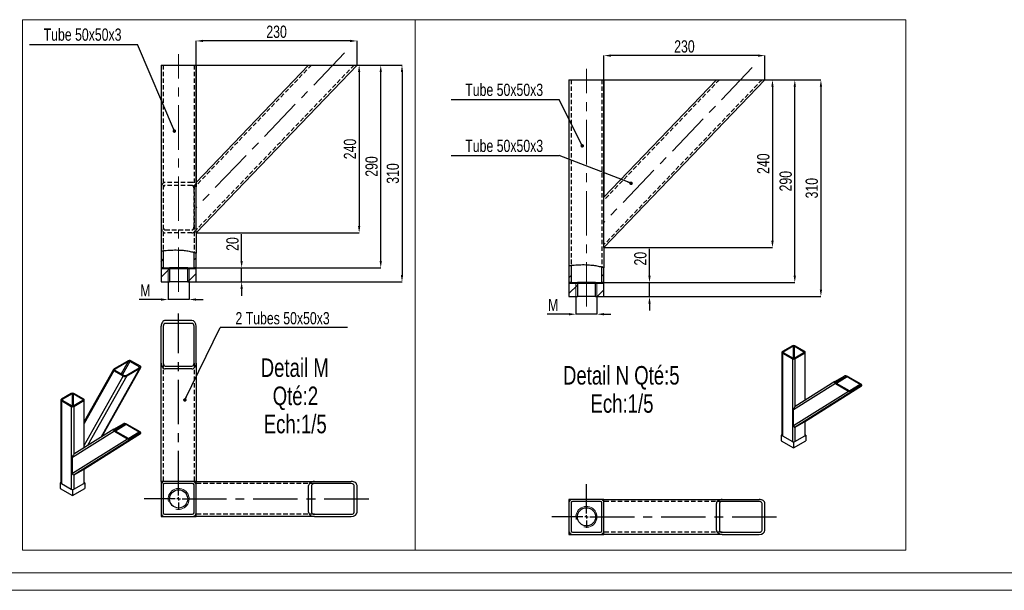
# Model space of a CAD drawing. Header units: millimetres. Extents: x 0 to 841, y 0 to 594.
# Tile 8 of 19: x 345 to 627, y 0 to 163. Entities that reach past the tile are written whole.
import ezdxf

# ---------------------------------------------------------------- set-up
doc = ezdxf.new("R2010")
doc.units = ezdxf.units.MM
doc.header["$PDSIZE"] = -1
doc.linetypes.add('CENTERX2', pattern=[20.32, 12.7, -2.54, 2.54, -2.54])
doc.linetypes.add('HIDDEN', pattern=[1.905, 1.27, -0.635])
for name, color, linetype in [('COTES', 1, 'Continuous'), ('NOTES', 6, 'Continuous'), ('TRAIT-FINS', 9, 'Continuous'), ('TRAIT-MIXTES', 3, 'CENTERX2'), ('TRAIT-TIRET', 2, 'HIDDEN')]:
    doc.layers.add(name, color=color, linetype=linetype)
doc.layers.add('TRAIT-FORT', color=4, linetype='Continuous', lineweight=25)
doc.styles.add('SLDTEXTSTYLE0', font='TXT', dxfattribs={"width": 0.75})
doc.dimstyles.new('SLDDIMSTYLE1', dxfattribs={"dimtxt": 3.5, "dimasz": 2, "dimexe": 0, "dimexo": 0.0625, "dimgap": 0.875, "dimtad": 1, "dimlfac": 5, "dimrnd": 1e-09, "dimzin": 12, "dimdsep": 46, "dimtxsty": 'SLDTEXTSTYLE0', "dimsah": 1, "dimcen": 0.09, "dimadec": 0, "dimazin": 3, "dimtfac": 1, "dimtmove": 0, "dimatfit": 0, "dimfxl": 1, "dimfrac": 2, "dimtolj": 1, "dimtzin": 12, "dimarcsym": 0})
doc.dimstyles.new('SLDDIMSTYLE5', dxfattribs={"dimtxt": 3.5, "dimasz": 2, "dimexe": 0, "dimexo": 0.0625, "dimgap": 0.875, "dimtad": 1, "dimlfac": 5, "dimrnd": 1e-09, "dimzin": 12, "dimdsep": 46, "dimtxsty": 'SLDTEXTSTYLE0', "dimsah": 1, "dimcen": 0.09, "dimadec": 0, "dimazin": 3, "dimtfac": 1, "dimtofl": 0, "dimtmove": 0, "dimatfit": 3, "dimfxl": 1, "dimfrac": 2, "dimtolj": 1, "dimtzin": 12, "dimarcsym": 0})
doc.dimstyles.new('SLDDIMSTYLE6', dxfattribs={"dimtxt": 0.18, "dimasz": 1, "dimexe": 0, "dimexo": 0.0625, "dimgap": 0, "dimtad": 0, "dimtih": 1, "dimtoh": 1, "dimdec": 0, "dimrnd": 1e-09, "dimzin": 0, "dimdsep": 46, "dimtxsty": 'Standard', "dimblk1": 'DOT', "dimblk2": 'DOT', "dimsah": 1, "dimcen": 0.09, "dimadec": 0, "dimazin": 0, "dimtfac": 1, "dimtdec": 0, "dimtofl": 0, "dimtmove": 0, "dimatfit": 3, "dimldrblk": 'DOT', "dimfxl": 1, "dimfrac": 2, "dimtolj": 1, "dimtzin": 0, "dimarcsym": 0})

# ---------------------------------------------------------------- blocks, each defined once
blk = doc.blocks.new('SW_NOTE_1')
at = {"layer": 'NOTES', "color": 0, "attachment_point": 2, "style": 'SLDTEXTSTYLE0'}
for s, insert, char_height in [('Detail N Qté:5', (23.32, 6.82), 5.2917), ('Ech:1/5', (23.52, -1.23), 5.292)]:
    blk.add_mtext(s, dxfattribs=dict(at, insert=insert, char_height=char_height))
blk = doc.blocks.new('_D_9')
at = {"layer": 'COTES', "color": 0, "lineweight": -2, "transparency": 16777216}
for p, q in [((394.94, 150.14), (454.72, 150.14)), ((454.72, 148.14), (454.72, 90.14)), ((395.94, 88.14), (454.72, 88.14))]:
    blk.add_line(p, q, dxfattribs=at)
at = {"layer": 'COTES', "color": 0, "transparency": 16777216}
for points in [[(454.38, 148.14), (455.05, 148.14), (454.72, 150.14)], [(454.38, 90.14), (455.05, 90.14), (454.72, 88.14)]]:
    blk.add_solid(points, dxfattribs=at)
at = {"layer": 'Defpoints', "color": 0, "transparency": 16777216}
for p in [(394.87, 150.14), (395.87, 88.14), (454.72, 88.14)]:
    blk.add_point(p, dxfattribs=at)
at = {"layer": 'COTES', "color": 0, "transparency": 16777216, "insert": (450.34, 119.14), "char_height": 3.5, "attachment_point": 2, "rotation": 90, "style": 'SLDTEXTSTYLE0'}
blk.add_mtext('\\A1;310', dxfattribs=at)
blk = doc.blocks.new('_D_10')
at = {"layer": 'COTES', "color": 0, "lineweight": -2, "transparency": 16777216}
for p, q in [((441.94, 150.14), (442.47, 150.14)), ((442.47, 148.14), (442.47, 104.14)), ((395.94, 102.14), (442.47, 102.14))]:
    blk.add_line(p, q, dxfattribs=at)
at = {"layer": 'COTES', "color": 0, "transparency": 16777216}
for points in [[(442.14, 148.14), (442.8, 148.14), (442.47, 150.14)], [(442.14, 104.14), (442.8, 104.14), (442.47, 102.14)]]:
    blk.add_solid(points, dxfattribs=at)
at = {"layer": 'Defpoints', "color": 0, "transparency": 16777216}
for p in [(441.87, 150.14), (395.87, 102.14), (442.47, 102.14)]:
    blk.add_point(p, dxfattribs=at)
at = {"layer": 'COTES', "color": 0, "transparency": 16777216, "insert": (438.09, 126.14), "char_height": 3.5, "attachment_point": 2, "rotation": 90, "style": 'SLDTEXTSTYLE0'}
blk.add_mtext('\\A1;240', dxfattribs=at)
blk = doc.blocks.new('_D_11')
at = {"layer": 'COTES', "color": 0, "lineweight": -2, "transparency": 16777216}
for p, q in [((395.87, 102.2), (395.87, 157.03)), ((439.87, 157.03), (397.87, 157.03)), ((441.87, 150.2), (441.87, 157.03))]:
    blk.add_line(p, q, dxfattribs=at)
at = {"layer": 'COTES', "color": 0, "transparency": 16777216}
for points in [[(397.87, 157.36), (397.87, 156.7), (395.87, 157.03)], [(439.87, 157.36), (439.87, 156.7), (441.87, 157.03)]]:
    blk.add_solid(points, dxfattribs=at)
at = {"layer": 'Defpoints', "color": 0, "transparency": 16777216}
for p in [(395.87, 157.03), (441.87, 150.14), (395.87, 102.14)]:
    blk.add_point(p, dxfattribs=at)
at = {"layer": 'COTES', "color": 0, "transparency": 16777216, "insert": (418.87, 161.41), "char_height": 3.5, "attachment_point": 2, "style": 'SLDTEXTSTYLE0'}
blk.add_mtext('\\A1;230', dxfattribs=at)
blk = doc.blocks.new('_D_12')
at = {"layer": 'COTES', "color": 0, "lineweight": -2, "transparency": 16777216}
for p, q in [((408.89, 94.14), (408.89, 101.83)), ((393.54, 92.14), (408.89, 92.14)), ((408.89, 88.14), (408.89, 92.14)), ((393.54, 88.14), (408.89, 88.14)), ((408.89, 86.14), (408.89, 84.14))]:
    blk.add_line(p, q, dxfattribs=at)
at = {"layer": 'COTES', "color": 0, "transparency": 16777216}
for points in [[(408.55, 94.14), (409.22, 94.14), (408.89, 92.14)], [(408.55, 86.14), (409.22, 86.14), (408.89, 88.14)]]:
    blk.add_solid(points, dxfattribs=at)
at = {"layer": 'Defpoints', "color": 0, "transparency": 16777216}
for p in [(393.47, 92.14), (408.89, 92.14), (393.47, 88.14)]:
    blk.add_point(p, dxfattribs=at)
at = {"layer": 'COTES', "color": 0, "transparency": 16777216, "insert": (404.51, 98.98), "char_height": 3.5, "attachment_point": 2, "rotation": 90, "style": 'SLDTEXTSTYLE0'}
blk.add_mtext('\\A1;20', dxfattribs=at)
blk = doc.blocks.new('_D_13')
at = {"layer": 'COTES', "color": 0, "lineweight": -2, "transparency": 16777216}
for p, q in [((394.94, 150.14), (448.64, 150.14)), ((448.64, 94.14), (448.64, 148.14)), ((388.34, 92.14), (448.64, 92.14))]:
    blk.add_line(p, q, dxfattribs=at)
at = {"layer": 'COTES', "color": 0, "transparency": 16777216}
for points in [[(448.31, 148.14), (448.97, 148.14), (448.64, 150.14)], [(448.31, 94.14), (448.97, 94.14), (448.64, 92.14)]]:
    blk.add_solid(points, dxfattribs=at)
at = {"layer": 'Defpoints', "color": 0, "transparency": 16777216}
for p in [(394.87, 150.14), (448.64, 150.14), (388.27, 92.14)]:
    blk.add_point(p, dxfattribs=at)
at = {"layer": 'COTES', "color": 0, "transparency": 16777216, "insert": (444.26, 121.14), "char_height": 3.5, "attachment_point": 2, "rotation": 90, "style": 'SLDTEXTSTYLE0'}
blk.add_mtext('\\A1;290', dxfattribs=at)
blk = doc.blocks.new('_D_14')
at = {"layer": 'COTES', "color": 0, "lineweight": -2, "transparency": 16777216}
for p, q in [((387.87, 88.08), (387.87, 83.11)), ((393.87, 88.08), (393.87, 83.11)), ((385.87, 83.11), (379.61, 83.11)), ((393.87, 83.11), (387.87, 83.11)), ((395.87, 83.11), (397.87, 83.11))]:
    blk.add_line(p, q, dxfattribs=at)
at = {"layer": 'COTES', "color": 0, "transparency": 16777216}
for points in [[(385.87, 83.44), (385.87, 82.78), (387.87, 83.11)], [(395.87, 83.44), (395.87, 82.78), (393.87, 83.11)]]:
    blk.add_solid(points, dxfattribs=at)
at = {"layer": 'Defpoints', "color": 0, "transparency": 16777216}
for p in [(387.87, 88.14), (393.87, 88.14), (387.87, 83.11)]:
    blk.add_point(p, dxfattribs=at)
at = {"layer": 'COTES', "color": 0, "transparency": 16777216, "insert": (381.36, 87.49), "char_height": 3.5, "attachment_point": 2, "style": 'SLDTEXTSTYLE0'}
blk.add_mtext('\\A1;M', dxfattribs=at)
blk = doc.blocks.new('SW_NOTE_8')
at = {"layer": 'NOTES', "color": 0}
blk.add_line((-30.88, 0), (0, 0), dxfattribs=at)
at = {"layer": 'NOTES', "color": 0, "insert": (-15.72, 4.61), "char_height": 3.5, "attachment_point": 2, "style": 'SLDTEXTSTYLE0'}
blk.add_mtext('Tube 50x50x3', dxfattribs=at)
blk = doc.blocks.new('_Dot')
at = {"color": 0, "linetype": 'ByBlock', "lineweight": -2}
blk.add_line((-0.5, 0), (-1, 0), dxfattribs=at)
at = {"color": 0, "linetype": 'ByBlock', "const_width": 0.5}
blk.add_lwpolyline([(-0.25, 0, 1), (0.25, 0, 1)], format="xyb", close=True, dxfattribs=at)
blk = doc.blocks.new('SW_NOTE_9')
at = {"layer": 'NOTES', "color": 0}
blk.add_line((36.32, 0), (0, 0), dxfattribs=at)
at = {"layer": 'NOTES', "color": 0, "insert": (17.8, 4.43), "char_height": 3.5, "attachment_point": 2, "style": 'SLDTEXTSTYLE0'}
blk.add_mtext('2 Tubes 50x50x3', dxfattribs=at)
blk = doc.blocks.new('SW_NOTE_10')
at = {"layer": 'NOTES', "color": 0, "char_height": 5.292, "attachment_point": 2, "style": 'SLDTEXTSTYLE0'}
for s, insert in [('Detail M', (13.73, 6.82)), ('Qté:2', (13.91, -1.23)), ('Ech:1/5', (13.86, -9.29))]:
    blk.add_mtext(s, dxfattribs=dict(at, insert=insert))
blk = doc.blocks.new('SW_CENTERMARKSYMBOL_5')
at = {"layer": 'TRAIT-MIXTES', "color": 0}
for p, q in [((0, 1), (0, 52.95)), ((-1, 0), (-9.86, 0)), ((0, 0), (-0.5, 0)), ((0, 0), (0, 0.5)), ((0, 0), (0, -0.5)), ((0, 0), (0.5, 0)), ((1, 0), (54.76, 0)), ((0, -1), (0, -3.1))]:
    blk.add_line(p, q, dxfattribs=at)
blk = doc.blocks.new('_D_87')
at = {"layer": 'COTES', "color": 0, "lineweight": -2, "transparency": 16777216}
for p, q in [((511.49, 145.94), (574.43, 145.94)), ((574.43, 143.94), (574.43, 85.94)), ((512.49, 83.94), (574.43, 83.94))]:
    blk.add_line(p, q, dxfattribs=at)
at = {"layer": 'COTES', "color": 0, "transparency": 16777216}
for points in [[(574.1, 143.94), (574.76, 143.94), (574.43, 145.94)], [(574.1, 85.94), (574.76, 85.94), (574.43, 83.94)]]:
    blk.add_solid(points, dxfattribs=at)
at = {"layer": 'Defpoints', "color": 0, "transparency": 16777216}
for p in [(511.43, 145.94), (512.43, 83.94), (574.43, 83.94)]:
    blk.add_point(p, dxfattribs=at)
at = {"layer": 'COTES', "color": 0, "transparency": 16777216, "insert": (570.05, 114.94), "char_height": 3.5, "attachment_point": 2, "rotation": 90, "style": 'SLDTEXTSTYLE0'}
blk.add_mtext('\\A1;310', dxfattribs=at)
blk = doc.blocks.new('_D_88')
at = {"layer": 'COTES', "color": 0, "lineweight": -2, "transparency": 16777216}
for p, q in [((558.49, 145.94), (560.59, 145.94)), ((560.59, 143.94), (560.59, 99.94)), ((512.49, 97.94), (560.59, 97.94))]:
    blk.add_line(p, q, dxfattribs=at)
at = {"layer": 'COTES', "color": 0, "transparency": 16777216}
for points in [[(560.25, 143.94), (560.92, 143.94), (560.59, 145.94)], [(560.25, 99.94), (560.92, 99.94), (560.59, 97.94)]]:
    blk.add_solid(points, dxfattribs=at)
at = {"layer": 'Defpoints', "color": 0, "transparency": 16777216}
for p in [(558.43, 145.94), (512.43, 97.94), (560.59, 97.94)]:
    blk.add_point(p, dxfattribs=at)
at = {"layer": 'COTES', "color": 0, "transparency": 16777216, "insert": (556.21, 121.94), "char_height": 3.5, "attachment_point": 2, "rotation": 90, "style": 'SLDTEXTSTYLE0'}
blk.add_mtext('\\A1;240', dxfattribs=at)
blk = doc.blocks.new('_D_89')
at = {"layer": 'COTES', "color": 0, "lineweight": -2, "transparency": 16777216}
for p, q in [((512.43, 98.01), (512.43, 152.84)), ((556.43, 152.84), (514.43, 152.84)), ((558.43, 146.01), (558.43, 152.84))]:
    blk.add_line(p, q, dxfattribs=at)
at = {"layer": 'COTES', "color": 0, "transparency": 16777216}
for points in [[(514.43, 153.17), (514.43, 152.5), (512.43, 152.84)], [(556.43, 153.17), (556.43, 152.5), (558.43, 152.84)]]:
    blk.add_solid(points, dxfattribs=at)
at = {"layer": 'Defpoints', "color": 0, "transparency": 16777216}
for p in [(512.43, 152.84), (558.43, 145.94), (512.43, 97.94)]:
    blk.add_point(p, dxfattribs=at)
at = {"layer": 'COTES', "color": 0, "transparency": 16777216, "insert": (535.43, 157.21), "char_height": 3.5, "attachment_point": 2, "style": 'SLDTEXTSTYLE0'}
blk.add_mtext('\\A1;230', dxfattribs=at)
blk = doc.blocks.new('_D_90')
at = {"layer": 'COTES', "color": 0, "lineweight": -2, "transparency": 16777216}
for p, q in [((525.44, 89.94), (525.44, 97.63)), ((510.09, 87.94), (525.44, 87.94)), ((525.44, 83.94), (525.44, 87.94)), ((510.09, 83.94), (525.44, 83.94)), ((525.44, 81.94), (525.44, 79.94))]:
    blk.add_line(p, q, dxfattribs=at)
at = {"layer": 'COTES', "color": 0, "transparency": 16777216}
for points in [[(525.11, 89.94), (525.78, 89.94), (525.44, 87.94)], [(525.11, 81.94), (525.78, 81.94), (525.44, 83.94)]]:
    blk.add_solid(points, dxfattribs=at)
at = {"layer": 'Defpoints', "color": 0, "transparency": 16777216}
for p in [(510.03, 87.94), (525.44, 87.94), (510.03, 83.94)]:
    blk.add_point(p, dxfattribs=at)
at = {"layer": 'COTES', "color": 0, "transparency": 16777216, "insert": (521.07, 94.79), "char_height": 3.5, "attachment_point": 2, "rotation": 90, "style": 'SLDTEXTSTYLE0'}
blk.add_mtext('\\A1;20', dxfattribs=at)
blk = doc.blocks.new('_D_91')
at = {"layer": 'COTES', "color": 0, "lineweight": -2, "transparency": 16777216}
for p, q in [((511.49, 145.94), (566.97, 145.94)), ((566.97, 89.94), (566.97, 143.94)), ((504.89, 87.94), (566.97, 87.94))]:
    blk.add_line(p, q, dxfattribs=at)
at = {"layer": 'COTES', "color": 0, "transparency": 16777216}
for points in [[(566.63, 143.94), (567.3, 143.94), (566.97, 145.94)], [(566.63, 89.94), (567.3, 89.94), (566.97, 87.94)]]:
    blk.add_solid(points, dxfattribs=at)
at = {"layer": 'Defpoints', "color": 0, "transparency": 16777216}
for p in [(511.43, 145.94), (566.97, 145.94), (504.83, 87.94)]:
    blk.add_point(p, dxfattribs=at)
at = {"layer": 'COTES', "color": 0, "transparency": 16777216, "insert": (562.59, 116.94), "char_height": 3.5, "attachment_point": 2, "rotation": 90, "style": 'SLDTEXTSTYLE0'}
blk.add_mtext('\\A1;290', dxfattribs=at)
blk = doc.blocks.new('_D_92')
at = {"layer": 'COTES', "color": 0, "lineweight": -2, "transparency": 16777216}
for p, q in [((504.43, 83.88), (504.43, 78.91)), ((510.43, 83.88), (510.43, 78.91)), ((502.43, 78.91), (496.17, 78.91)), ((510.43, 78.91), (504.43, 78.91)), ((512.43, 78.91), (514.43, 78.91))]:
    blk.add_line(p, q, dxfattribs=at)
at = {"layer": 'COTES', "color": 0, "transparency": 16777216}
for points in [[(502.43, 79.25), (502.43, 78.58), (504.43, 78.91)], [(512.43, 79.25), (512.43, 78.58), (510.43, 78.91)]]:
    blk.add_solid(points, dxfattribs=at)
at = {"layer": 'Defpoints', "color": 0, "transparency": 16777216}
for p in [(504.43, 83.94), (510.43, 83.94), (504.43, 78.91)]:
    blk.add_point(p, dxfattribs=at)
at = {"layer": 'COTES', "color": 0, "transparency": 16777216, "insert": (497.92, 83.29), "char_height": 3.5, "attachment_point": 2, "style": 'SLDTEXTSTYLE0'}
blk.add_mtext('\\A1;M', dxfattribs=at)
blk = doc.blocks.new('SW_NOTE_68')
at = {"layer": 'NOTES', "color": 0}
blk.add_line((-30.88, 0), (0, 0), dxfattribs=at)
at = {"layer": 'NOTES', "color": 0, "insert": (-15.73, 4.55), "char_height": 3.5, "attachment_point": 2, "style": 'SLDTEXTSTYLE0'}
blk.add_mtext('Tube 50x50x3', dxfattribs=at)
blk = doc.blocks.new('SW_NOTE_69')
at = {"layer": 'NOTES', "color": 0}
blk.add_line((-30.88, 0), (0, 0), dxfattribs=at)
at = {"layer": 'NOTES', "color": 0, "insert": (-15.73, 4.51), "char_height": 3.5, "attachment_point": 2, "style": 'SLDTEXTSTYLE0'}
blk.add_mtext('Tube 50x50x3', dxfattribs=at)
blk = doc.blocks.new('SW_CENTERMARKSYMBOL_34')
at = {"layer": 'TRAIT-MIXTES', "color": 0}
for p, q in [((0, 1), (0, 9.38)), ((-1, 0), (-9.86, 0)), ((0, 0), (-0.5, 0)), ((0, 0), (0, 0.5)), ((0, 0), (0, -0.5)), ((0, 0), (0.5, 0)), ((1, 0), (54.76, 0)), ((0, -1), (0, -3.1))]:
    blk.add_line(p, q, dxfattribs=at)

msp = doc.modelspace()

# ---------------------------------------------------------------- hatches: boundary and pattern name
at = {"layer": 'TRAIT-FINS'}
h = msp.add_hatch(dxfattribs=at)
h.set_pattern_fill('ANSI31', color=256, angle=3e-322, style=0)
edge = h.paths.add_edge_path(flags=0)
edge.add_line((385.8743, 96.9867), (385.8743, 92.1408))
edge.add_line((385.8743, 92.1408), (385.8741, 88.1408))
edge.add_line((385.8741, 88.1408), (388.2741, 88.1408))
edge.add_line((388.2741, 88.1408), (388.2741, 92.1408))
edge.add_line((388.2741, 92.1408), (386.4743, 92.1408))
edge.add_line((386.4743, 92.1408), (386.4743, 97.0732))
edge.add_spline(control_points=[(386.4743, 97.0732), (386.2714, 97.0474), (386.0712, 97.0187), (385.8743, 96.9867)], knot_values=[0.88547454, 0.88547454, 0.88547454, 0.88547454, 0.89655109, 0.89655109, 0.89655109, 0.89655109], weights=[1, 1, 1, 1], degree=3, periodic=0)
h = msp.add_hatch(dxfattribs=at)
h.set_pattern_fill('ANSI31', color=256, angle=3e-322, style=0)
edge = h.paths.add_edge_path(flags=0)
edge.add_line((395.8739, 92.1408), (395.8739, 96.4124))
edge.add_spline(control_points=[(395.8739, 96.4124), (395.6796, 96.4828), (395.4794, 96.5483), (395.2739, 96.6093)], knot_values=[0.71592859, 0.71592859, 0.71592859, 0.71592859, 0.72856024, 0.72856024, 0.72856024, 0.72856024], weights=[1, 1, 1, 1], degree=3, periodic=0)
edge.add_line((395.2739, 96.6093), (395.2739, 92.1408))
edge.add_line((395.2739, 92.1408), (393.4741, 92.1408))
edge.add_line((393.4741, 92.1408), (393.4741, 88.1408))
edge.add_line((393.4741, 88.1408), (395.8741, 88.1408))
edge.add_line((395.8741, 88.1408), (395.8741, 92.1408))
h = msp.add_hatch(dxfattribs=at)
h.set_pattern_fill('ANSI31', color=256, angle=3e-322, style=0)
edge = h.paths.add_edge_path(flags=0)
edge.add_line((502.4303, 92.7906), (502.4303, 87.9448))
edge.add_line((502.4303, 87.9448), (502.4301, 83.9448))
edge.add_line((502.4301, 83.9448), (504.8301, 83.9448))
edge.add_line((504.8301, 83.9448), (504.8301, 87.9448))
edge.add_line((504.8301, 87.9448), (503.0303, 87.9448))
edge.add_line((503.0303, 87.9448), (503.0303, 92.8772))
edge.add_spline(control_points=[(503.0303, 92.8772), (502.8274, 92.8514), (502.6272, 92.8227), (502.4303, 92.7906)], knot_values=[0.88547454, 0.88547454, 0.88547454, 0.88547454, 0.89655109, 0.89655109, 0.89655109, 0.89655109], weights=[1, 1, 1, 1], degree=3, periodic=0)
h = msp.add_hatch(dxfattribs=at)
h.set_pattern_fill('ANSI31', color=256, angle=3e-322, style=0)
edge = h.paths.add_edge_path(flags=0)
edge.add_line((512.4299, 87.9448), (512.4299, 92.2164))
edge.add_spline(control_points=[(512.4299, 92.2164), (512.2356, 92.2867), (512.0354, 92.3523), (511.8299, 92.4133)], knot_values=[0.71592859, 0.71592859, 0.71592859, 0.71592859, 0.72856024, 0.72856024, 0.72856024, 0.72856024], weights=[1, 1, 1, 1], degree=3, periodic=0)
edge.add_line((511.8299, 92.4133), (511.8299, 87.9448))
edge.add_line((511.8299, 87.9448), (510.0301, 87.9448))
edge.add_line((510.0301, 87.9448), (510.0301, 83.9448))
edge.add_line((510.0301, 83.9448), (512.4301, 83.9448))
edge.add_line((512.4301, 83.9448), (512.4301, 87.9448))

# ---------------------------------------------------------------- linework, layer by layer
at = {"lineweight": 18}
for p, q in [((458.4768, 163.1032), (346.2826, 163.1032)), ((346.2826, 163.1032), (346.2826, 11.5174)), ((458.4768, 163.1032), (458.4768, 11.5174)), ((458.4768, 163.1032), (598.7333, 163.1032)), ((458.4768, 163.1032), (458.4768, 11.5174)), ((598.7333, 163.1032), (598.7333, 11.5174)), ((458.4768, 11.5174), (346.2826, 11.5174)), ((458.4768, 11.5174), (598.7333, 11.5174)), ((836, 5), (5, 5)), ((841, 0), (0, 0))]:
    msp.add_line(p, q, dxfattribs=at)
at = {"layer": 'TRAIT-FINS', "lineweight": 25}
for p, q in [((385.8742, 91.9408), (395.874, 91.9408)), ((502.4302, 87.7448), (512.43, 87.7448))]:
    msp.add_line(p, q, dxfattribs=at)
at = {"layer": 'TRAIT-FINS', "lineweight": 18}
for p, q in [((387.8741, 88.1408), (387.8741, 92.1408)), ((393.8741, 88.1408), (393.8741, 92.1408)), ((504.4301, 83.9448), (504.4301, 87.9448)), ((510.4301, 83.9448), (510.4301, 87.9448))]:
    msp.add_line(p, q, dxfattribs=at)
for centre in [(390.8741, 26.126), (507.4301, 20.9951)]:
    msp.add_arc(centre, 3, 255, 195, dxfattribs=at)
at = {"layer": 'TRAIT-FORT', "lineweight": 25}
for p, q in [((385.8743, 150.1408), (385.8743, 96.9867)), ((385.8743, 150.1408), (386.8743, 150.1408)), ((386.8743, 150.1408), (394.8739, 150.1408)), ((394.8739, 150.1408), (395.8739, 150.1408)), ((395.8739, 150.1408), (395.8739, 116.5695)), ((441.8739, 150.1408), (395.8739, 102.1408)), ((395.8739, 116.5937), (428.0232, 150.1408)), ((395.8739, 150.1408), (395.8743, 150.1408)), ((395.8743, 150.1408), (395.8743, 116.5941)), ((428.0232, 150.1408), (429.6853, 150.1408)), ((429.6853, 150.1408), (440.2118, 150.1408)), ((440.2118, 150.1408), (441.8739, 150.1408)), ((502.4303, 145.9448), (502.4303, 92.7906)), ((502.4303, 145.9448), (503.4303, 145.9448)), ((503.4303, 145.9448), (511.4299, 145.9448)), ((511.4299, 145.9448), (512.4299, 145.9448)), ((512.4299, 145.9448), (512.4299, 112.3734)), ((558.4299, 145.9448), (512.4299, 97.9448)), ((512.4299, 112.3977), (544.5792, 145.9448)), ((544.5792, 145.9448), (546.2413, 145.9448)), ((546.2413, 145.9448), (556.7678, 145.9448)), ((556.7678, 145.9448), (558.4299, 145.9448)), ((395.8739, 114.8593), (395.8739, 116.5695)), ((395.8739, 103.8752), (395.8739, 114.8593)), ((512.4299, 110.6633), (512.4299, 112.3734)), ((512.4299, 99.6792), (512.4299, 110.6633)), ((395.8739, 102.165), (395.8739, 103.8752)), ((395.8739, 102.165), (395.8739, 96.4124)), ((512.4299, 97.9691), (512.4299, 99.6792)), ((385.8743, 96.9867), (385.8743, 92.1408)), ((386.4743, 97.0732), (386.4743, 92.1408)), ((395.2739, 92.1408), (395.2739, 96.6093)), ((395.8739, 92.1408), (395.8739, 96.4124)), ((512.4299, 97.9691), (512.4299, 92.2164)), ((503.0303, 92.8772), (503.0303, 87.9448)), ((385.8741, 92.1408), (385.8741, 88.1408)), ((386.4743, 92.1408), (388.2741, 92.1408)), ((388.2741, 92.1408), (388.2741, 88.1408)), ((393.4741, 92.1408), (388.2741, 92.1408)), ((393.4741, 88.1408), (393.4741, 92.1408)), ((393.4741, 92.1408), (395.2739, 92.1408)), ((395.8741, 88.1408), (395.8741, 92.1408)), ((502.4303, 92.7906), (502.4303, 87.9448)), ((511.8299, 87.9448), (511.8299, 92.4133)), ((512.4299, 87.9448), (512.4299, 92.2164)), ((385.8741, 88.1408), (388.2741, 88.1408)), ((393.4741, 88.1408), (388.2741, 88.1408)), ((393.4741, 88.1408), (395.8741, 88.1408)), ((502.4301, 87.9448), (502.4301, 83.9448)), ((503.0303, 87.9448), (504.8301, 87.9448)), ((504.8301, 87.9448), (504.8301, 83.9448)), ((510.0301, 87.9448), (504.8301, 87.9448)), ((510.0301, 83.9448), (510.0301, 87.9448)), ((510.0301, 87.9448), (511.8299, 87.9448)), ((512.4301, 83.9448), (512.4301, 87.9448)), ((502.4301, 83.9448), (504.8301, 83.9448)), ((510.0301, 83.9448), (504.8301, 83.9448)), ((510.0301, 83.9448), (512.4301, 83.9448)), ((394.6743, 77.1258), (387.0743, 77.1258)), ((394.6743, 76.2948), (387.0743, 76.2948)), ((385.8743, 64.9372), (385.8743, 75.4637)), ((386.4743, 75.4637), (386.4743, 64.9372)), ((395.2743, 64.9372), (395.2743, 75.4637)), ((395.8743, 64.9372), (395.8743, 75.4637)), ((563.2936, 68.0355), (563.2936, 44.3558)), ((566.2683, 69.8724), (563.44, 68.2396)), ((563.44, 67.8314), (566.2683, 66.1987)), ((563.44, 67.8314), (563.44, 44.1517)), ((566.4804, 69.7499), (563.6521, 68.1172)), ((563.6521, 68.1172), (563.6521, 67.9539)), ((563.6521, 67.9539), (566.4804, 66.3211)), ((566.4804, 69.7499), (566.4804, 66.3211)), ((569.5916, 68.1172), (566.7633, 69.7499)), ((566.7633, 69.7499), (566.7633, 66.3211)), ((566.7633, 66.3211), (569.5916, 67.9539)), ((569.8037, 68.2396), (566.9754, 69.8724)), ((566.9754, 66.1987), (569.8037, 67.8314)), ((569.5916, 68.1172), (569.5916, 67.9539)), ((569.8037, 67.8314), (569.8037, 54.2744)), ((569.9501, 54.3663), (569.9501, 68.0355)), ((372.5211, 63.3565), (376.2428, 65.505)), ((376.4549, 65.3826), (372.7332, 63.2341)), ((376.4549, 65.3826), (374.4901, 61.8807)), ((376.9609, 65.4297), (374.8522, 61.6716)), ((379.6479, 63.8785), (376.9609, 65.4297)), ((379.9417, 64.0482), (377.2547, 65.5993)), ((385.8743, 31.1258), (385.8743, 64.9372)), ((395.8743, 64.9372), (395.8743, 31.1258)), ((566.2683, 66.1987), (566.2683, 42.519)), ((566.9754, 66.1987), (566.9754, 52.4925)), ((372.2597, 63.1157), (363.8953, 48.2081)), ((372.3577, 62.7724), (363.8953, 47.69)), ((368.7361, 43.784), (379.7783, 63.464)), ((368.9311, 43.9063), (380.0398, 63.7049)), ((375.0448, 61.2212), (372.3577, 62.7724)), ((372.7332, 63.2341), (372.5977, 62.9925)), ((372.6516, 62.942), (375.3386, 61.3908)), ((375.8445, 61.438), (379.5662, 63.5865)), ((376.0566, 61.3155), (379.7783, 63.464)), ((379.6479, 63.8785), (379.4446, 63.5163)), ((387.0743, 64.1062), (394.6743, 64.1062)), ((394.6743, 63.2752), (387.0743, 63.2752)), ((363.8953, 41.3499), (375.0448, 61.2212)), ((376.0566, 61.3155), (364.852, 41.346)), ((578.576, 59.0936), (566.6218, 51.5902)), ((578.4001, 59.6702), (567.0333, 52.5355)), ((578.4126, 59.6778), (581.0996, 61.2289)), ((578.576, 59.0936), (582.2977, 56.9451)), ((581.3934, 61.0593), (578.6552, 59.3406)), ((578.7064, 59.5081), (578.6942, 59.5004)), ((581.3934, 61.0593), (578.7064, 59.5081)), ((578.7881, 59.2161), (582.5098, 57.0676)), ((581.8994, 61.0122), (578.9182, 59.1409)), ((585.6211, 58.8637), (581.8994, 61.0122)), ((582.1115, 61.1346), (585.8332, 58.9861)), ((566.6218, 47.1057), (582.2977, 56.9451)), ((583.3096, 56.8508), (567.0461, 46.6425)), ((569.7331, 48.1937), (585.9966, 58.402)), ((569.7459, 48.2014), (586.0091, 58.4095)), ((585.6211, 58.8637), (582.6606, 57.0055)), ((583.0157, 57.0204), (585.7028, 58.5716)), ((583.3096, 56.8508), (585.9966, 58.402)), ((357.2387, 54.4146), (357.2387, 30.7349)), ((360.2134, 56.2515), (357.3851, 54.6187)), ((357.3851, 54.2105), (360.2134, 52.5778)), ((357.3851, 54.2105), (357.3851, 30.5308)), ((360.4255, 56.129), (357.5973, 54.4963)), ((357.5973, 54.4963), (357.5973, 54.333)), ((357.5973, 54.333), (360.4255, 52.7002)), ((360.4255, 56.129), (360.4255, 52.7002)), ((363.5367, 54.4963), (360.7084, 56.129)), ((360.7084, 56.129), (360.7084, 52.7002)), ((360.7084, 52.7002), (363.5367, 54.333)), ((363.7488, 54.6187), (360.9205, 56.2515)), ((360.9205, 52.5778), (363.7488, 54.2105)), ((363.5367, 54.4963), (363.5367, 54.333)), ((363.7488, 54.2105), (363.7488, 40.6535)), ((363.8953, 40.7454), (363.8953, 54.4146)), ((360.2134, 52.5778), (360.2134, 28.8981)), ((360.9205, 52.5778), (360.9205, 38.8716)), ((566.6218, 47.1057), (566.6218, 51.5902)), ((567.0461, 46.6425), (569.7331, 48.1937)), ((569.8037, 48.2377), (569.8037, 44.1517)), ((569.9501, 44.3558), (569.9501, 48.3296)), ((372.521, 45.4726), (360.5668, 37.9692)), ((372.3451, 46.0492), (360.9783, 38.9145)), ((372.3576, 46.0568), (375.0446, 47.608)), ((372.521, 45.4726), (376.2426, 43.3241)), ((375.3384, 47.4383), (372.6002, 45.7196)), ((372.6514, 45.8872), (372.6392, 45.8795)), ((375.3384, 47.4383), (372.6514, 45.8872)), ((372.7331, 45.5951), (376.4548, 43.4466)), ((375.8444, 47.3912), (372.8632, 45.52)), ((379.566, 45.2427), (375.8444, 47.3912)), ((376.0565, 47.5136), (379.7782, 45.3652)), ((379.566, 45.2427), (376.6056, 43.3845)), ((566.9754, 46.6116), (566.9754, 42.519)), ((360.5668, 33.4847), (376.2426, 43.3241)), ((377.2545, 43.2298), (360.9911, 33.0215)), ((363.6781, 34.5727), (379.9415, 44.781)), ((363.6909, 34.5804), (379.9541, 44.7886)), ((376.9607, 43.3994), (379.6477, 44.9506)), ((377.2545, 43.2298), (379.9415, 44.781)), ((563.2936, 44.4755), (563.0863, 44.3558)), ((563.0863, 44.3558), (563.0863, 42.7228)), ((563.0863, 44.3558), (563.4399, 44.1517)), ((563.0863, 42.7228), (566.6218, 40.6817)), ((563.44, 44.1517), (566.2683, 42.519)), ((566.2682, 42.519), (566.6218, 42.3148)), ((566.6218, 40.6817), (570.1574, 42.7228)), ((566.6218, 42.3148), (566.9755, 42.519)), ((566.6218, 42.3148), (566.6218, 40.6817)), ((566.9754, 42.519), (569.8037, 44.1517)), ((569.8038, 44.1517), (570.1574, 44.3558)), ((570.1574, 44.3558), (569.9501, 44.4755)), ((570.1574, 44.3558), (570.1574, 42.7228)), ((360.5668, 33.4847), (360.5668, 37.9692)), ((360.9911, 33.0215), (363.6781, 34.5727)), ((363.7488, 34.6168), (363.7488, 30.5308)), ((363.8953, 30.7349), (363.8953, 34.7087)), ((360.9205, 32.9907), (360.9205, 28.8981)), ((385.8741, 31.126), (385.8741, 30.1258)), ((386.8743, 31.1258), (385.8743, 31.1258)), ((394.8739, 31.1258), (386.8743, 31.1258)), ((395.8743, 31.1258), (394.8739, 31.1258)), ((395.8739, 30.1258), (395.8739, 31.1258)), ((395.8743, 31.1258), (429.6853, 31.1258)), ((429.6853, 31.1258), (440.2118, 31.1258)), ((357.2387, 30.8546), (357.0314, 30.7349)), ((357.0314, 30.7349), (357.0314, 29.1019)), ((357.0314, 30.7349), (357.3851, 30.5308)), ((357.0314, 29.1019), (360.567, 27.0608)), ((357.3851, 30.5308), (360.2134, 28.8981)), ((360.2133, 28.8981), (360.567, 28.6939)), ((360.567, 27.0608), (364.1025, 29.1019)), ((360.567, 28.6939), (360.9206, 28.8981)), ((360.567, 28.6939), (360.567, 27.0608)), ((360.9205, 28.8981), (363.7488, 30.5308)), ((363.7489, 30.5308), (364.1025, 30.7349)), ((364.1025, 30.7349), (363.8953, 30.8546)), ((364.1025, 30.7349), (364.1025, 29.1019)), ((385.8743, 30.1258), (385.8743, 22.1262)), ((386.4743, 30.1258), (386.4743, 22.1262)), ((394.8739, 30.5258), (386.8743, 30.5258)), ((395.2739, 22.1262), (395.2739, 30.1258)), ((395.8739, 22.1262), (395.8739, 30.1258)), ((428.0232, 22.3258), (428.0232, 29.9258)), ((428.8543, 29.9258), (428.8543, 22.3258)), ((440.2118, 30.5258), (429.6853, 30.5258)), ((441.0428, 22.3258), (441.0428, 29.9258)), ((441.8739, 22.3258), (441.8739, 29.9258)), ((503.4303, 25.9951), (502.4301, 25.9951)), ((502.4301, 25.9951), (502.4301, 24.9949)), ((511.4299, 25.9949), (503.4303, 25.9949)), ((511.4299, 25.3949), (503.4303, 25.3949)), ((512.4301, 25.9951), (511.4299, 25.9951)), ((512.4299, 24.9949), (512.4299, 25.9953)), ((512.4299, 25.9953), (546.2413, 25.9953)), ((546.2413, 25.9953), (556.7678, 25.9953)), ((556.7678, 25.3953), (546.2413, 25.3953)), ((502.4303, 24.9949), (502.4303, 16.9953)), ((503.0303, 24.9949), (503.0303, 16.9953)), ((511.8299, 16.9953), (511.8299, 24.9949)), ((512.4299, 16.9953), (512.4299, 24.9949)), ((544.5792, 17.1953), (544.5792, 24.7953)), ((545.4103, 24.7953), (545.4103, 17.1953)), ((557.5988, 17.1953), (557.5988, 24.7953)), ((558.4299, 17.1953), (558.4299, 24.7953)), ((385.8741, 22.1262), (385.8741, 21.126)), ((385.8741, 21.126), (386.8743, 21.126)), ((386.8743, 21.7262), (394.8739, 21.7262)), ((386.8743, 21.1262), (394.8739, 21.1262)), ((394.8739, 21.126), (395.8741, 21.126)), ((395.8739, 21.1258), (395.8739, 22.1262)), ((429.6853, 21.1258), (395.8739, 21.1258)), ((429.6853, 21.7258), (440.2118, 21.7258)), ((429.6853, 21.1258), (440.2118, 21.1258)), ((502.4301, 16.9953), (502.4301, 15.9951)), ((512.4299, 15.9953), (512.4299, 17.023)), ((502.4301, 15.9951), (503.4303, 15.9951)), ((503.4303, 16.5953), (511.4299, 16.5953)), ((503.4303, 15.9953), (511.4299, 15.9953)), ((511.4299, 15.9951), (512.4301, 15.9951)), ((546.2413, 15.9953), (512.4299, 15.9953)), ((512.4301, 15.9951), (512.4301, 16.049)), ((546.2413, 16.5953), (556.7678, 16.5953)), ((546.2413, 15.9953), (556.7678, 15.9953))]:
    msp.add_line(p, q, dxfattribs=at)
at = {"layer": 'TRAIT-FORT', "lineweight": 25, "flags": 128}
msp.add_lwpolyline([(558.4299, 24.7953), (558.3979, 25.0294), (558.3034, 25.2545), (558.1498, 25.462), (557.9431, 25.6438), (557.6912, 25.7931), (557.4039, 25.904), (557.0921, 25.9723), (556.7678, 25.9953)], dxfattribs=at)
at = {"layer": 'TRAIT-FORT', "lineweight": 25}
for centre in [(390.8741, 26.126), (507.4301, 20.9951)]:
    msp.add_circle(centre, 2.6, dxfattribs=at)
for centre, radius, start, end in [((563.5175, 68.0355), 0.2183, 110.783421, 249.216579), ((563.6831, 68.0355), 0.0873, 110.783421, 249.216579), ((566.6218, 69.19), 0.7685, 62.609672, 117.390328), ((566.6218, 69.477), 0.3074, 62.609672, 117.390328), ((569.5606, 68.0355), 0.0873, 290.783421, 69.216579), ((569.7262, 68.0355), 0.2183, 290.783421, 69.216579), ((566.6218, 66.881), 0.7685, 242.609672, 297.390328), ((566.6218, 66.5941), 0.3074, 242.609672, 297.390328), ((360.567, 55.5691), 0.7685, 62.609672, 117.390328), ((357.4626, 54.4146), 0.2183, 110.783421, 249.216579), ((357.6282, 54.4146), 0.0873, 110.783421, 249.216579), ((360.567, 55.8561), 0.3074, 62.609672, 117.390328), ((363.5057, 54.4146), 0.0873, 290.783421, 69.216579), ((363.6713, 54.4146), 0.2183, 290.783421, 69.216579), ((360.567, 53.2601), 0.7685, 242.609672, 297.390328), ((360.567, 52.9732), 0.3074, 242.609672, 297.390328), ((563.5438, 44.3808), 0.2515, 185.694799, 245.625342), ((566.6218, 43.2014), 0.7685, 242.609672, 297.390328), ((569.6999, 44.3808), 0.2515, 294.374658, 354.305201), ((386.8743, 30.1258), 1, 90, 180), ((394.8739, 30.1258), 1, 0, 90), ((357.4889, 30.7599), 0.2515, 185.694799, 245.625342), ((360.567, 29.5805), 0.7685, 242.609672, 297.390328), ((363.645, 30.7599), 0.2515, 294.374658, 354.305201), ((386.8743, 30.1258), 0.4, 90, 180), ((394.8739, 30.1258), 0.4, 0, 90), ((503.4303, 24.9949), 1, 90, 180), ((503.4303, 24.9949), 0.4, 90, 180), ((511.4299, 24.9949), 1, 0, 90), ((511.4299, 24.9949), 0.4, 0, 90), ((386.8743, 22.1262), 1, 180, 270), ((386.8743, 22.1262), 0.4, 180, 270), ((394.8739, 22.1262), 0.4, 270, 360), ((394.8739, 22.1262), 1, 270, 360), ((503.4303, 16.9953), 1, 180, 270), ((503.4303, 16.9953), 0.4, 180, 270), ((511.4299, 16.9953), 0.4, 270, 360), ((511.4299, 16.9953), 1, 270, 360)]:
    msp.add_arc(centre, radius, start, end, dxfattribs=at)
for centre, major_axis, ratio, start_param, end_param in [((387.0743, 75.4637), (0, 1.6621), 0.72198821, 0, 1.57079633), ((387.0743, 75.4637), (0, -0.831), 0.72198821, 3.14159265, 4.71238898), ((394.6743, 75.4637), (0, -1.6621), 0.72198821, 1.57079633, 3.14159265), ((394.6743, 75.4637), (0, -0.831), 0.72198821, 1.57079633, 3.14159265), ((376.6671, 65.2601), (0.7184, 0.183), 0.52371656, 0.49267928, 2.06347561), ((376.6671, 65.2601), (0.3592, 0.0915), 0.52371656, 0.49267928, 2.06347561), ((387.0743, 64.9372), (0, -1.6621), 0.72198821, 4.71238898, 6.28318531), ((387.0743, 64.9372), (0, -0.831), 0.72198821, 4.71238898, 6.28318531), ((394.6743, 64.9372), (0, 1.6621), 0.72198821, 3.14159265, 4.71238898), ((394.6743, 64.9372), (0, -0.831), 0.72198821, 0, 1.57079633), ((372.9454, 63.1116), (0.7184, 0.183), 0.52371656, 2.06347561, 3.63427193), ((372.9454, 63.1116), (0.3592, 0.0915), 0.52371656, 2.06347561, 3.63427193), ((379.3541, 63.7089), (0.3592, 0.0915), 0.52371656, 5.20506826, 6.77586459), ((379.3541, 63.7089), (0.7184, 0.183), 0.52371656, 5.20506826, 6.77586459), ((375.6324, 61.5604), (0.7184, 0.183), 0.52371656, 3.63427193, 5.20506826), ((375.6324, 61.5604), (0.3592, 0.0915), 0.52371656, 3.63427193, 5.20506826), ((579.0003, 59.3385), (0.7184, -0.183), 0.52371656, 2.64891337, 4.2197097), ((579.0003, 59.3385), (0.3592, -0.0915), 0.52371656, 2.64891337, 4.2197097), ((581.6873, 60.8897), (0.7184, -0.183), 0.52371656, 1.07811705, 2.64891337), ((581.6873, 60.8897), (0.3592, -0.0915), 0.52371656, 1.07811705, 2.64891337), ((582.7219, 57.19), (0.7184, -0.183), 0.52371656, 4.2197097, 5.79050603), ((582.7219, 57.19), (0.3592, -0.0915), 0.52371656, 4.2197097, 5.79050603), ((585.4089, 58.7412), (0.3592, -0.0915), 0.52371656, 5.79050603, 7.36130236), ((585.4089, 58.7412), (0.7184, -0.183), 0.52371656, 5.79050603, 7.36130236), ((567.0461, 51.8351), (0.1893, 0.743), 0.51104566, 0.49267928, 2.03328949), ((569.7331, 48.9018), (0.1893, 0.743), 0.51104566, 3.60408582, 3.63427193), ((372.9452, 45.7175), (0.7184, -0.183), 0.52371656, 2.64891337, 4.2197097), ((372.9452, 45.7175), (0.3592, -0.0915), 0.52371656, 2.64891337, 4.2197097), ((375.6322, 47.2687), (0.7184, -0.183), 0.52371656, 1.07811705, 2.64891337), ((375.6322, 47.2687), (0.3592, -0.0915), 0.52371656, 1.07811705, 2.64891337), ((379.3539, 45.1202), (0.3592, -0.0915), 0.52371656, 5.79050603, 7.36130236), ((379.3539, 45.1202), (0.7184, -0.183), 0.52371656, 5.79050603, 7.36130236), ((567.0461, 47.3506), (0.1893, 0.743), 0.51104566, 2.03328949, 3.60408582), ((376.6669, 43.5691), (0.7184, -0.183), 0.52371656, 4.2197097, 5.79050603), ((376.6669, 43.5691), (0.3592, -0.0915), 0.52371656, 4.2197097, 5.79050603), ((360.9911, 38.2141), (0.1893, 0.743), 0.51104566, 0.49267928, 2.03328949), ((363.6781, 35.2808), (0.1893, 0.743), 0.51104566, 3.60408582, 3.63427193), ((360.9911, 33.7296), (0.1893, 0.743), 0.51104566, 2.03328949, 3.60408582), ((429.6853, 29.9258), (-1.6621, 0), 0.72198821, 4.71238898, 6.28318531), ((440.2118, 29.9258), (1.6621, 0), 0.72198821, 0, 1.57079633), ((429.6853, 29.9258), (-0.831, 0), 0.72198821, 4.71238898, 6.28318531), ((440.2118, 29.9258), (-0.831, 0), 0.72198821, 3.14159265, 4.71238898), ((546.2413, 24.7953), (-1.6621, 0), 0.72198821, 4.71238898, 6.28318531), ((546.2413, 24.7953), (-0.831, 0), 0.72198821, 4.71238898, 6.28318531), ((556.7678, 24.7953), (-0.831, 0), 0.72198821, 3.14159265, 4.71238898), ((429.6853, 22.3258), (1.6621, 0), 0.72198821, 3.14159265, 4.71238898), ((429.6853, 22.3258), (-0.831, 0), 0.72198821, 0, 1.57079633), ((440.2118, 22.3258), (-1.6621, 0), 0.72198821, 1.57079633, 3.14159265), ((440.2118, 22.3258), (-0.831, 0), 0.72198821, 1.57079633, 3.14159265), ((546.2413, 17.1953), (1.6621, 0), 0.72198821, 3.14159265, 4.71238898), ((546.2413, 17.1953), (-0.831, 0), 0.72198821, 0, 1.57079633), ((556.7678, 17.1953), (-1.6621, 0), 0.72198821, 1.57079633, 3.14159265), ((556.7678, 17.1953), (-0.831, 0), 0.72198821, 1.57079633, 3.14159265)]:
    msp.add_ellipse(centre, major_axis=major_axis, ratio=ratio, start_param=start_param, end_param=end_param, dxfattribs=at)
for points, knots in [([(385.8743, 96.9867), (385.8852, 96.9885), (385.9069, 96.992), (386.0763, 97.0187), (386.3265, 97.0545), (386.6085, 97.0906), (386.7976, 97.1115), (386.8743, 97.12)], [0, 0, 0, 0, 0.21194137, 0.4238296, 0.63718498, 0.85282313, 1, 1, 1, 1]), ([(386.8743, 97.12), (387.501, 97.1735), (388.7662, 97.2814), (390.5257, 97.2873), (392.1253, 97.1937), (393.5308, 97.0274), (394.4333, 96.8212), (394.8739, 96.7206)], [0, 0, 0, 0, 0.23440193, 0.47323351, 0.65507915, 0.8316456, 1, 1, 1, 1]), ([(394.8739, 96.7206), (394.9902, 96.6892), (395.223, 96.6266), (395.5297, 96.5313), (395.7557, 96.455), (395.8615, 96.4169), (395.8708, 96.4135), (395.8739, 96.4124)], [0, 0, 0, 0, 0.22516343, 0.45032691, 0.67443963, 0.88983616, 1, 1, 1, 1]), ([(502.4303, 92.7906), (502.4412, 92.7924), (502.4629, 92.796), (502.6323, 92.8226), (502.8825, 92.8585), (503.1645, 92.8946), (503.3536, 92.9155), (503.4303, 92.924)], [0, 0, 0, 0, 0.21194137, 0.4238296, 0.63718498, 0.85282313, 1, 1, 1, 1]), ([(503.4303, 92.924), (504.057, 92.9774), (505.3222, 93.0853), (507.0817, 93.0913), (508.6813, 92.9976), (510.0868, 92.8314), (510.9894, 92.6252), (511.4299, 92.5245)], [0, 0, 0, 0, 0.23440193, 0.47323351, 0.65507915, 0.8316456, 1, 1, 1, 1]), ([(511.4299, 92.5245), (511.5462, 92.4932), (511.779, 92.4305), (512.0857, 92.3353), (512.3117, 92.259), (512.4175, 92.2209), (512.4268, 92.2175), (512.4299, 92.2164)], [0, 0, 0, 0, 0.22516343, 0.45032691, 0.67443963, 0.88983616, 1, 1, 1, 1])]:
    msp.add_open_spline(points, degree=3, knots=knots, dxfattribs=at)
at = {"layer": 'TRAIT-MIXTES', "lineweight": 18}
for p, q in [((390.8741, 85.2939), (390.8741, 153.2883)), ((438.2639, 153.6004), (395.8739, 109.3673)), ((554.8199, 149.4043), (512.4299, 105.1712)), ((507.4301, 81.0979), (507.4301, 149.0923))]:
    msp.add_line(p, q, dxfattribs=at)
at = {"layer": 'TRAIT-TIRET'}
for p, q in [((386.4743, 150.1408), (386.4743, 97.0732)), ((395.2739, 150.1408), (395.2739, 96.6093)), ((395.2743, 150.1408), (395.2743, 114.8593)), ((441.0428, 150.1408), (395.8739, 103.008)), ((428.8543, 150.1408), (395.8739, 115.7265)), ((503.0303, 145.9448), (503.0303, 92.8772)), ((511.8299, 145.9448), (511.8299, 92.4133)), ((557.5988, 145.9448), (512.4299, 98.812)), ((545.4103, 145.9448), (512.4299, 111.5305)), ((394.6743, 116.5937), (387.0743, 116.5937)), ((394.6743, 115.7265), (387.0743, 115.7265)), ((395.8743, 116.5941), (395.8743, 114.8593)), ((395.2743, 103.8752), (395.2743, 114.8593)), ((395.8743, 103.8752), (395.8743, 114.8593)), ((387.0743, 103.008), (394.6743, 103.008)), ((394.6743, 102.1408), (387.0743, 102.1408)), ((386.4743, 92.1408), (385.8743, 92.1408)), ((395.8739, 92.1408), (395.2739, 92.1408)), ((503.0303, 87.9448), (502.4303, 87.9448)), ((512.4299, 87.9448), (511.8299, 87.9448)), ((386.4743, 64.9372), (386.4743, 31.1258)), ((395.2743, 64.9372), (395.2743, 31.1258)), ((385.8741, 31.126), (385.8741, 30.1608)), ((386.8743, 31.126), (386.2982, 31.126)), ((395.8741, 30.1608), (395.8741, 31.126)), ((429.6853, 30.5258), (395.8739, 30.5258)), ((546.2413, 25.3953), (512.4299, 25.3953)), ((512.4301, 16.9974), (512.4301, 25.9951)), ((502.4301, 24.9928), (502.4301, 15.9951)), ((385.8741, 22.0912), (385.8741, 21.126)), ((429.6853, 21.7258), (395.8739, 21.7258)), ((546.2413, 16.5953), (512.4299, 16.5953))]:
    msp.add_line(p, q, dxfattribs=at)
at = {"layer": 'TRAIT-TIRET', "flags": 128}
msp.add_lwpolyline([(394.6743, 102.1408), (394.8827, 102.1672), (395.0847, 102.2454), (395.2743, 102.3732), (395.4456, 102.5466), (395.5935, 102.7604), (395.7135, 103.008), (395.8019, 103.282), (395.856, 103.574), (395.8743, 103.8752)], dxfattribs=at)
at = {"layer": 'TRAIT-TIRET'}
for centre, major_axis, start_param, end_param in [((387.0743, 114.8593), (0, -1.7343), 3.14159265, 4.71238898), ((387.0743, 114.8593), (0, -0.8672), 3.14159265, 4.71238898), ((394.6743, 114.8593), (0, 1.7343), 4.71238898, 6.28318531), ((394.6743, 114.8593), (0, -0.8672), 1.57079633, 3.14159266), ((387.0743, 103.8752), (0, 1.7343), 1.57079633, 3.14159265), ((387.0743, 103.8752), (0, -0.8672), 4.71238898, 6.28318531), ((394.6743, 103.8752), (0, -0.8672), 0, 1.57079633)]:
    msp.add_ellipse(centre, major_axis=major_axis, ratio=0.69190536, start_param=start_param, end_param=end_param, dxfattribs=at)

# ---------------------------------------------------------------- block references
at = {"layer": 'NOTES'}
for name, p in [('SW_NOTE_8', (379.1486, 155.9775)), ('SW_NOTE_68', (499.6517, 140.2542)), ('SW_NOTE_69', (499.6517, 124.2793)), ('SW_NOTE_9', (402.7851, 75.0969)), ('SW_NOTE_10', (410.3405, 59.4663)), ('SW_NOTE_1', (494.0672, 57.2824))]:
    msp.add_blockref(name, p, dxfattribs=at)
at = {"layer": 'TRAIT-MIXTES'}
for name, p in [('SW_CENTERMARKSYMBOL_5', (390.8741, 26.126)), ('SW_CENTERMARKSYMBOL_34', (507.4301, 20.9951))]:
    msp.add_blockref(name, p, dxfattribs=at)

# ---------------------------------------------------------------- dimensions: what is measured, and where the dimension line sits
at = {"layer": 'COTES'}
for base, p1, p2, picture, middle in [((395.8739, 157.0313), (441.8739, 150.1408), (395.8739, 102.1408), '_D_11', (418.8739, 157.0313)), ((512.4299, 152.8353), (558.4299, 145.9448), (512.4299, 97.9448), '_D_89', (535.4299, 152.8353))]:
    dim = msp.add_linear_dim(base=base, p1=p1, p2=p2, dimstyle='SLDDIMSTYLE5', dxfattribs=at)
    dim.commit()
    dim.dimension.update_dxf_attribs({"geometry": picture, "text_midpoint": middle, "dimtype": 160})
for base, p1, p2, dimstyle, picture, middle in [((448.6387, 150.1408), (388.2741, 92.1408), (394.8739, 150.1408), 'SLDDIMSTYLE5', '_D_13', (448.6387, 121.1408)), ((454.7154, 88.1408), (394.8739, 150.1408), (395.8741, 88.1408), 'SLDDIMSTYLE5', '_D_9', (454.7154, 119.1408)), ((442.4698, 102.1408), (441.8739, 150.1408), (395.8739, 102.1408), 'SLDDIMSTYLE5', '_D_10', (442.4698, 126.1408)), ((566.9671, 145.9448), (504.8301, 87.9448), (511.4299, 145.9448), 'SLDDIMSTYLE5', '_D_91', (566.9671, 116.9448)), ((574.4299, 83.9448), (511.4299, 145.9448), (512.4301, 83.9448), 'SLDDIMSTYLE5', '_D_87', (574.4299, 114.9448)), ((560.588, 97.9448), (558.4299, 145.9448), (512.4299, 97.9448), 'SLDDIMSTYLE5', '_D_88', (560.588, 121.9448)), ((408.8881, 92.1408), (393.4741, 88.1408), (393.4741, 92.1408), 'SLDDIMSTYLE1', '_D_12', (408.8881, 98.9846)), ((525.4441, 87.9448), (510.0301, 83.9448), (510.0301, 87.9448), 'SLDDIMSTYLE1', '_D_90', (525.4441, 94.7886))]:
    dim = msp.add_linear_dim(base=base, p1=p1, p2=p2, angle=90, dimstyle=dimstyle, dxfattribs=at)
    dim.commit()
    dim.dimension.update_dxf_attribs({"geometry": picture, "text_midpoint": middle, "dimtype": 160})
for base, p1, p2, picture, middle in [((387.8741, 83.1103), (393.8741, 88.1408), (387.8741, 88.1408), '_D_14', (381.3638, 83.1103)), ((504.4301, 78.9143), (510.4301, 83.9448), (504.4301, 83.9448), '_D_92', (497.9198, 78.9143))]:
    dim = msp.add_linear_dim(base=base, p1=p1, p2=p2, text='M', dimstyle='SLDDIMSTYLE1', dxfattribs=at)
    dim.commit()
    dim.dimension.update_dxf_attribs({"geometry": picture, "text_midpoint": middle, "dimtype": 160})

# ---------------------------------------------------------------- leaders
at = {"layer": 'NOTES'}
for points in [[(389.6676, 131.247), (379.1486, 155.9775)], [(506.2236, 127.051), (499.6517, 140.2542)], [(520.1838, 116.3357), (499.6517, 124.2793)], [(392.6612, 54.415), (402.7851, 75.0969)]]:
    msp.add_leader(points, dimstyle='SLDDIMSTYLE6', dxfattribs=at)

doc.saveas('drawing.dxf')
